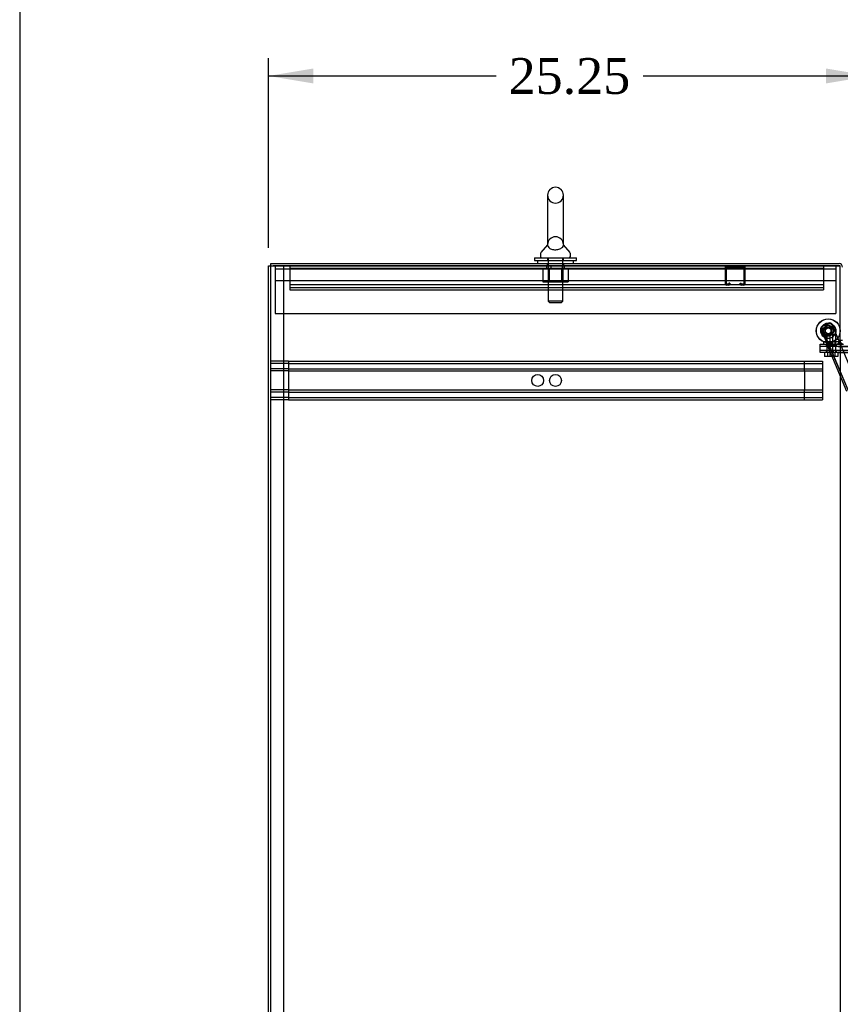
# Model space of a CAD drawing. Header units: inches. Extents: x 1 to 359, y -2 to 239.
# Tile 29 of 68: x 1 to 36, y 122 to 164. Entities that reach past the tile are written whole.
import ezdxf
from ezdxf.enums import TextEntityAlignment as Align
from ezdxf.lldxf.tags import DXFTag

# ---------------------------------------------------------------- set-up
doc = ezdxf.new("R2010")
doc.units = ezdxf.units.IN
doc.header["$MEASUREMENT"] = 0
for name, color, linetype in [('COM42890-3', 7, 'Continuous'), ('COM50677-1', 7, 'Continuous'), ('COM53964-2', 7, 'Continuous'), ('COM70098', 7, 'Continuous'), ('COM70215', 7, 'Continuous'), ('COM70839-3', 7, 'Continuous'), ('COM71298-6', 7, 'Continuous'), ('COM71300-6', 7, 'Continuous'), ('COM71301-6', 7, 'Continuous'), ('Default', 7, 'Continuous'), ('GSK87756', 7, 'Continuous'), ('NTS18024', 7, 'Continuous'), ('NTS86070', 7, 'Continuous'), ('ROL87452', 7, 'Continuous'), ('RVT17786', 7, 'Continuous'), ('SCC180005', 7, 'Continuous'), ('SCS86414', 7, 'Continuous'), ('WAF25376', 7, 'Continuous'), ('WAF25377', 7, 'Continuous'), ('WAM254785', 7, 'Continuous')]:
    doc.layers.add(name, color=color, linetype=linetype)
doc.styles.add('SEACAD_Times_New_Roman', font='times.ttf')
tags = doc.linetypes.add('HIDDEN2', pattern=[0.1875, 0.125, -0.0625]).pattern_tags.tags
tags[6:7] = [DXFTag(74, 4), DXFTag(75, 0), DXFTag(340, '0'), DXFTag(46, 0.0), DXFTag(50, 0.0), DXFTag(44, 0.0), DXFTag(45, 0.0)]
tags[4:5] = [DXFTag(74, 4), DXFTag(75, 0), DXFTag(340, '0'), DXFTag(46, 0.0), DXFTag(50, 0.0), DXFTag(44, 0.0), DXFTag(45, 0.0)]
doc.dimstyles.new('HAMMOND_(STH_-_300x200)', dxfattribs={"dimtxt": 1.5, "dimasz": 1.875, "dimexe": 0.75, "dimexo": 0.75, "dimgap": 0.375, "dimtad": 0, "dimtih": 1, "dimtoh": 1, "dimzin": 0, "dimdsep": 46, "dimtxsty": 'SEACAD_Times_New_Roman', "dimblk1": '_SE_FILLED', "dimblk2": '_SE_FILLED', "dimsah": 1, "dimcen": 0.75, "dimadec": 0, "dimazin": 0, "dimtfac": 0.8, "dimtofl": 0, "dimtmove": 0, "dimatfit": 3, "dimfxl": 1, "dimtolj": 1, "dimtzin": 0, "dimarcsym": 0})

# ---------------------------------------------------------------- blocks, each defined once
blk = doc.blocks.new('SE1')
at = {"layer": 'COM42890-3', "color": 7, "linetype": 'HIDDEN2'}
for p, q in [((12.638, 153.208), (12.638, 153.07)), ((12.638, 153.113), (35.013, 153.113)), ((23.576, 153.208), (23.576, 153.113)), ((24.076, 153.113), (24.076, 153.208)), ((35.013, 153.208), (35.013, 153.07)), ((12.638, 153.07), (12.638, 152.346)), ((35.013, 153.07), (35.013, 152.346)), ((12.638, 152.429), (35.013, 152.429)), ((12.638, 152.346), (12.638, 152.208)), ((12.638, 152.303), (35.013, 152.303)), ((35.013, 152.346), (35.013, 152.208)), ((12.638, 152.208), (35.013, 152.208))]:
    blk.add_line(p, q, dxfattribs=at)
at = {"layer": 'COM50677-1', "color": 7, "linetype": 'HIDDEN2'}
for p, q in [((12.027, 153.208), (12.027, 153.023)), ((12.027, 153.083), (35.527, 153.083)), ((23.402, 153.208), (23.402, 153.083)), ((24.152, 153.083), (24.152, 153.208)), ((35.527, 153.208), (35.527, 153.023)), ((12.027, 153.023), (12.027, 151.208)), ((35.527, 153.023), (35.527, 151.208)), ((35.527, 152.583), (12.027, 152.583)), ((12.027, 151.208), (35.527, 151.208))]:
    blk.add_line(p, q, dxfattribs=at)
at = {"layer": 'COM53964-2', "color": 7, "linetype": 'HIDDEN2'}
for p, q in [((12.59, 149.217), (11.843, 149.217)), ((12.59, 149.122), (11.843, 149.122)), ((12.59, 149.217), (12.59, 149.079)), ((12.59, 149.217), (34.965, 149.217)), ((12.59, 149.122), (34.965, 149.122)), ((12.59, 149.079), (12.59, 147.73)), ((34.218, 149.079), (34.218, 149.217)), ((34.218, 148.941), (34.218, 149.079)), ((34.965, 149.217), (34.965, 149.079)), ((34.965, 149.079), (34.965, 147.73)), ((12.59, 148.898), (11.843, 148.898)), ((12.59, 148.803), (11.843, 148.803)), ((12.59, 148.898), (34.965, 148.898)), ((12.59, 148.803), (34.965, 148.803)), ((34.218, 148.803), (34.218, 148.941)), ((34.218, 148.803), (34.218, 148.006)), ((12.59, 148.006), (11.843, 148.006)), ((12.59, 147.911), (11.843, 147.911)), ((12.59, 148.006), (34.965, 148.006)), ((12.59, 147.911), (34.965, 147.911)), ((12.59, 147.73), (12.59, 147.592)), ((34.218, 147.868), (34.218, 148.006)), ((34.218, 147.73), (34.218, 147.868)), ((34.218, 147.592), (34.218, 147.73)), ((34.965, 147.73), (34.965, 147.592)), ((12.59, 147.687), (11.843, 147.687)), ((12.59, 147.592), (11.843, 147.592)), ((12.59, 147.687), (34.965, 147.687)), ((12.59, 147.592), (34.965, 147.592))]:
    blk.add_line(p, q, dxfattribs=at)
for centre in [(23.031, 148.404), (23.778, 148.404)]:
    blk.add_circle(centre, 0.25, dxfattribs=at)
at = {"layer": 'COM70098', "color": 7, "linetype": 'HIDDEN2'}
for p, q in [((34.876, 149.833), (34.876, 149.928)), ((34.876, 149.928), (35.626, 149.928)), ((35.626, 149.833), (34.876, 149.833)), ((35.119, 149.928), (35.119, 149.833)), ((35.244, 149.928), (35.244, 149.833)), ((35.432, 149.833), (35.432, 149.928)), ((35.557, 149.833), (35.557, 149.928)), ((35.626, 149.928), (35.856, 149.928)), ((35.626, 149.833), (36.775, 149.833)), ((34.876, 149.583), (34.876, 149.678)), ((34.876, 149.678), (35.626, 149.678)), ((35.626, 149.583), (34.876, 149.583)), ((35.119, 149.678), (35.119, 149.583)), ((35.244, 149.678), (35.244, 149.583)), ((35.432, 149.583), (35.432, 149.678)), ((35.557, 149.583), (35.557, 149.678)), ((35.626, 149.678), (36.775, 149.678)), ((35.626, 149.583), (36.775, 149.583))]:
    blk.add_line(p, q, dxfattribs=at)
at = {"layer": 'COM70215', "color": 7, "linetype": 'HIDDEN2'}
for p, q in [((30.9, 152.438), (30.9, 153.165)), ((30.94, 152.438), (30.94, 153.165)), ((30.943, 153.168), (31.67, 153.168)), ((31.673, 153.165), (31.673, 152.438)), ((31.713, 153.165), (31.713, 152.438)), ((31.045, 152.435), (30.943, 152.435)), ((31.045, 152.395), (30.943, 152.395)), ((31.048, 152.489), (31.048, 152.438)), ((31.088, 152.489), (31.048, 152.489)), ((31.088, 152.489), (31.088, 152.438)), ((31.525, 152.438), (31.525, 152.489)), ((31.525, 152.489), (31.565, 152.489)), ((31.565, 152.438), (31.565, 152.489)), ((31.67, 152.435), (31.568, 152.435)), ((31.67, 152.395), (31.568, 152.395))]:
    blk.add_line(p, q, dxfattribs=at)
for centre, radius, start, end in [((30.943, 153.165), 0.043, 90, 180), ((30.943, 153.165), 0.003, 90, 180), ((31.67, 153.165), 0.043, 0, 90), ((31.67, 153.165), 0.003, 0, 90), ((30.943, 152.438), 0.043, 180, 270), ((30.943, 152.438), 0.003, 180, 270), ((31.045, 152.438), 0.003, 270, 0), ((31.045, 152.438), 0.043, 270, 0), ((31.568, 152.438), 0.043, 180, 270), ((31.568, 152.438), 0.003, 180, 270), ((31.67, 152.438), 0.003, 270, 0), ((31.67, 152.438), 0.043, 270, 0)]:
    blk.add_arc(centre, radius, start, end, dxfattribs=at)
at = {"layer": 'COM70839-3', "color": 7, "linetype": 'HIDDEN2'}
for p, q in [((34.991, 150.701), (35.238, 150.806)), ((34.995, 150.694), (35.241, 150.799)), ((36.466, 148.168), (35.369, 150.753)), ((35.706, 149.96), (35.373, 150.746)), ((34.956, 150.578), (34.91, 150.558)), ((35.198, 149.88), (34.91, 150.558)), ((34.96, 150.571), (34.914, 150.551)), ((35.201, 149.872), (34.914, 150.551)), ((35.244, 149.9), (34.956, 150.578)), ((35.248, 149.892), (34.96, 150.571)), ((35.248, 149.892), (35.201, 149.872)), ((35.201, 149.79), (35.267, 149.818)), ((35.201, 149.79), (35.978, 147.961)), ((35.204, 149.782), (35.271, 149.81)), ((35.204, 149.782), (35.981, 147.953)), ((35.207, 149.775), (35.274, 149.803)), ((35.211, 149.768), (35.277, 149.796)), ((35.267, 149.818), (36.044, 147.989)), ((35.271, 149.81), (36.047, 147.981))]:
    blk.add_line(p, q, dxfattribs=at)
at = {"layer": 'COM70839-3', "color": 7, "linetype": 'Continuous'}
blk.add_line((35.718, 149.93), (35.706, 149.96), dxfattribs=at)
at = {"layer": 'COM70839-3', "color": 7, "linetype": 'HIDDEN2'}
blk.add_circle((35.213, 150.482), 0.129, dxfattribs=at)
for centre, radius, start, end in [((35.062, 150.633), 0.119, 164.677, 207.725), ((35.065, 150.626), 0.119, 164.6704, 207.7185), ((35.03, 150.609), 0.1, 113, 146.4013), ((35.034, 150.602), 0.1, 112.9934, 146.3948), ((35.21, 150.489), 0.129, 0, 226.114), ((35.277, 150.714), 0.1, 23, 113), ((35.28, 150.707), 0.1, 22.9934, 112.9934), ((35.21, 150.489), 0.129, 245.2466, 0)]:
    blk.add_arc(centre, radius, start, end, dxfattribs=at)
for points, knots in [([(34.91, 150.558), (34.91, 150.56), (34.909, 150.561), (34.909, 150.562), (34.908, 150.563), (34.908, 150.563), (34.908, 150.564), (34.907, 150.566), (34.907, 150.568), (34.905, 150.574), (34.905, 150.578), (34.904, 150.591), (34.905, 150.6), (34.91, 150.618), (34.915, 150.627), (34.925, 150.641), (34.929, 150.646), (34.934, 150.652), (34.935, 150.653), (34.937, 150.655), (34.939, 150.657), (34.94, 150.658), (34.941, 150.659), (34.942, 150.66), (34.942, 150.66), (34.943, 150.661), (34.943, 150.661), (34.944, 150.662), (34.945, 150.663), (34.947, 150.665)], [0, 0, 0, 0, 0.03125, 0.03125, 0.046875, 0.046875, 0.0625, 0.0625, 0.125, 0.125, 0.25, 0.25, 0.5, 0.5, 0.75, 0.75, 0.875, 0.875, 0.90625, 0.90625, 0.9375, 0.9375, 0.953125, 0.953125, 0.960938, 0.960938, 0.96875, 0.96875, 1, 1, 1, 1]), ([(34.914, 150.551), (34.913, 150.552), (34.913, 150.553), (34.912, 150.555), (34.912, 150.555), (34.912, 150.556), (34.912, 150.556), (34.911, 150.559), (34.91, 150.561), (34.909, 150.566), (34.908, 150.571), (34.907, 150.583), (34.908, 150.592), (34.914, 150.61), (34.919, 150.62), (34.928, 150.634), (34.933, 150.639), (34.938, 150.644), (34.939, 150.646), (34.941, 150.648), (34.942, 150.649), (34.944, 150.651), (34.944, 150.651), (34.945, 150.652), (34.946, 150.653), (34.946, 150.653), (34.947, 150.654), (34.948, 150.654), (34.949, 150.656), (34.95, 150.657)], [0, 0, 0, 0, 0.03125, 0.03125, 0.046875, 0.046875, 0.0625, 0.0625, 0.125, 0.125, 0.25, 0.25, 0.5, 0.5, 0.75, 0.75, 0.875, 0.875, 0.90625, 0.90625, 0.9375, 0.9375, 0.953125, 0.953125, 0.960938, 0.960938, 0.96875, 0.96875, 1, 1, 1, 1]), ([(35.198, 149.88), (35.199, 149.878), (35.2, 149.874), (35.202, 149.868), (35.203, 149.862), (35.205, 149.848), (35.204, 149.833), (35.202, 149.819), (35.201, 149.812), (35.2, 149.806), (35.2, 149.8), (35.2, 149.794), (35.201, 149.791), (35.201, 149.79)], [0, 0, 0, 0, 0.049102, 0.098523, 0.149018, 0.200844, 0.426475, 0.554365, 0.622319, 0.692911, 0.79099, 0.893216, 1, 1, 1, 1]), ([(35.201, 149.872), (35.202, 149.87), (35.204, 149.867), (35.205, 149.861), (35.207, 149.854), (35.208, 149.841), (35.207, 149.825), (35.205, 149.812), (35.204, 149.805), (35.203, 149.798), (35.203, 149.792), (35.203, 149.787), (35.204, 149.784), (35.204, 149.782)], [0, 0, 0, 0, 0.049102, 0.098523, 0.149018, 0.200844, 0.426475, 0.554365, 0.622319, 0.692911, 0.79099, 0.893216, 1, 1, 1, 1]), ([(35.244, 149.9), (35.245, 149.898), (35.245, 149.897), (35.246, 149.896), (35.246, 149.895), (35.246, 149.894), (35.247, 149.894), (35.248, 149.892), (35.248, 149.89), (35.25, 149.884), (35.252, 149.88), (35.255, 149.868), (35.257, 149.861), (35.262, 149.839), (35.264, 149.826), (35.267, 149.818)], [0, 0, 0, 0, 0.03125, 0.03125, 0.046875, 0.046875, 0.0625, 0.0625, 0.125, 0.125, 0.25, 0.25, 0.5, 0.5, 1, 1, 1, 1]), ([(35.248, 149.892), (35.248, 149.891), (35.249, 149.89), (35.249, 149.888), (35.25, 149.888), (35.25, 149.887), (35.25, 149.887), (35.251, 149.884), (35.252, 149.882), (35.254, 149.877), (35.255, 149.873), (35.259, 149.861), (35.26, 149.853), (35.265, 149.831), (35.267, 149.819), (35.271, 149.81)], [0, 0, 0, 0, 0.03125, 0.03125, 0.046875, 0.046875, 0.0625, 0.0625, 0.125, 0.125, 0.25, 0.25, 0.5, 0.5, 1, 1, 1, 1])]:
    blk.add_open_spline(points, degree=3, knots=knots, dxfattribs=at)
at = {"layer": 'COM71298-6', "color": 7, "linetype": 'Continuous'}
for p, q in [((11.843, 153.303), (35.665, 153.303)), ((11.843, 153.21), (11.843, 153.303)), ((35.713, 149.96), (35.713, 149.958)), ((35.713, 149.958), (35.808, 149.958))]:
    blk.add_line(p, q, dxfattribs=at)
at = {"layer": 'COM71298-6', "color": 7, "linetype": 'HIDDEN2'}
for p, q in [((11.843, 153.208), (11.843, 153.21)), ((11.843, 153.208), (35.665, 153.208)), ((23.433, 153.303), (23.433, 153.208)), ((24.121, 153.208), (24.121, 153.303)), ((35.808, 150.086), (35.713, 150.086))]:
    blk.add_line(p, q, dxfattribs=at)
at = {"layer": 'COM71298-6', "color": 7, "linetype": 'Continuous'}
blk.add_arc((35.665, 153.16), 0.143, 0, 90, dxfattribs=at)
at = {"layer": 'COM71298-6', "color": 7, "linetype": 'HIDDEN2'}
for centre, radius, start, end in [((35.665, 153.16), 0.048, 0, 90), ((35.856, 150.071), 0.143, 180, 232.2051)]:
    blk.add_arc(centre, radius, start, end, dxfattribs=at)
at = {"layer": 'COM71300-6', "color": 7, "linetype": 'Continuous'}
for p, q in [((11.748, 153.21), (11.938, 153.21)), ((11.748, 81.335), (11.748, 153.21)), ((35.713, 153.21), (11.938, 153.21)), ((35.713, 149.96), (35.713, 153.21)), ((35.618, 149.93), (35.618, 149.96)), ((35.618, 149.96), (35.713, 149.96)), ((35.618, 149.93), (35.808, 149.93))]:
    blk.add_line(p, q, dxfattribs=at)
at = {"layer": 'COM71300-6', "color": 7, "linetype": 'HIDDEN2'}
for p, q in [((11.843, 81.338), (11.843, 153.208)), ((12.373, 153.21), (12.373, 81.335)), ((35.713, 149.93), (35.713, 88.615))]:
    blk.add_line(p, q, dxfattribs=at)
at = {"layer": 'COM71301-6', "color": 7, "linetype": 'HIDDEN2'}
for p, q in [((11.748, 153.208), (11.843, 153.208)), ((35.665, 153.208), (35.713, 153.208)), ((35.618, 149.958), (35.707, 149.958)), ((35.618, 149.93), (35.618, 149.928))]:
    blk.add_line(p, q, dxfattribs=at)
at = {"layer": 'COM71301-6', "color": 7, "linetype": 'Continuous'}
blk.add_line((35.707, 149.958), (35.713, 149.958), dxfattribs=at)
at = {"layer": 'GSK87756', "color": 7, "linetype": 'HIDDEN2'}
for p, q in [((34.876, 149.661), (34.876, 149.849)), ((34.876, 149.849), (35.626, 149.849)), ((35.15, 149.849), (35.15, 149.661)), ((35.275, 149.849), (35.275, 149.661)), ((35.4, 149.661), (35.4, 149.849)), ((35.525, 149.661), (35.525, 149.849)), ((35.626, 149.849), (36.775, 149.849)), ((35.626, 149.661), (34.876, 149.661)), ((35.626, 149.661), (36.775, 149.661))]:
    blk.add_line(p, q, dxfattribs=at)
at = {"layer": 'NTS18024', "color": 7, "linetype": 'HIDDEN2'}
for p, q in [((23.242, 153.083), (23.242, 152.538)), ((23.465, 153.083), (23.465, 152.538)), ((23.514, 153.083), (23.514, 152.538)), ((23.514, 153.083), (23.514, 152.538)), ((24.04, 153.083), (24.04, 152.538)), ((24.04, 152.538), (24.04, 153.083)), ((24.09, 153.083), (24.09, 152.538)), ((24.315, 153.083), (24.315, 152.538)), ((23.242, 152.538), (23.514, 152.538)), ((23.514, 152.538), (24.04, 152.538)), ((24.04, 152.538), (24.315, 152.538))]:
    blk.add_line(p, q, dxfattribs=at)
at = {"layer": 'NTS86070', "color": 7, "linetype": 'HIDDEN2'}
for p, q in [((35.152, 150.028), (35.025, 150.028)), ((35.025, 149.928), (35.025, 150.028)), ((35.129, 149.928), (35.129, 149.898)), ((35.264, 149.888), (35.139, 149.888)), ((35.65, 150.028), (35.15, 150.028)), ((35.15, 149.928), (35.15, 150.028)), ((35.15, 149.888), (35.15, 150.028)), ((35.175, 150.028), (35.175, 149.888)), ((35.254, 149.928), (35.254, 149.898)), ((35.264, 149.888), (35.537, 149.888)), ((35.275, 149.888), (35.275, 150.028)), ((35.3, 150.028), (35.3, 149.888)), ((35.376, 149.888), (35.376, 150.028)), ((35.4, 149.888), (35.4, 150.028)), ((35.422, 149.898), (35.422, 149.928)), ((35.501, 149.888), (35.501, 150.028)), ((35.525, 149.888), (35.525, 150.028)), ((35.525, 149.928), (35.525, 150.028)), ((35.547, 149.898), (35.547, 149.928)), ((35.65, 149.928), (35.65, 150.028))]:
    blk.add_line(p, q, dxfattribs=at)
for centre, start, end in [((35.139, 149.898), 180, 270), ((35.264, 149.898), 180, 270), ((35.412, 149.898), 270, 0), ((35.537, 149.898), 270, 0)]:
    blk.add_arc(centre, 0.01, start, end, dxfattribs=at)
at = {"layer": 'ROL87452', "color": 7, "linetype": 'HIDDEN2'}
for centre, radius in [((35.21, 150.489), 0.5), ((35.213, 150.482), 0.5), ((35.21, 150.489), 0.206), ((35.213, 150.482), 0.206)]:
    blk.add_circle(centre, radius, dxfattribs=at)
at = {"layer": 'RVT17786', "color": 7, "linetype": 'HIDDEN2'}
for centre, radius in [((35.213, 150.482), 0.217), ((35.21, 150.489), 0.125), ((35.213, 150.482), 0.125)]:
    blk.add_circle(centre, radius, dxfattribs=at)
for start, end in [(41.1086, 200.5173), (209.9373, 0), (0, 3.3473)]:
    blk.add_arc((35.21, 150.489), 0.217, start, end, dxfattribs=at)
at = {"layer": 'SCC180005', "color": 7, "linetype": 'HIDDEN2'}
for p, q in [((35.277, 150.333), (35.152, 150.333)), ((35.152, 150.333), (35.152, 149.583)), ((35.277, 150.333), (35.523, 150.333)), ((35.277, 150.333), (35.277, 149.583)), ((35.398, 149.583), (35.398, 150.333)), ((35.523, 149.583), (35.523, 150.333)), ((35.059, 149.583), (35.059, 149.409)), ((35.184, 149.409), (35.059, 149.409)), ((35.184, 149.583), (35.184, 149.409)), ((35.4, 149.409), (35.184, 149.409)), ((35.275, 149.583), (35.275, 149.409)), ((35.4, 149.583), (35.4, 149.409)), ((35.616, 149.409), (35.4, 149.409)), ((35.491, 149.583), (35.491, 149.409)), ((35.616, 149.583), (35.616, 149.409))]:
    blk.add_line(p, q, dxfattribs=at)
at = {"layer": 'SCS86414', "color": 7, "linetype": 'Continuous'}
for p, q in [((23.446, 156.168), (23.446, 154.097)), ((24.108, 154.097), (24.108, 156.168)), ((23.437, 154.087), (23.166, 153.761)), ((23.446, 154.097), (23.446, 154.097)), ((24.108, 154.097), (24.108, 154.097)), ((24.388, 153.761), (24.117, 154.087)), ((23.152, 153.722), (23.152, 153.603)), ((24.402, 153.603), (24.402, 153.722))]:
    blk.add_line(p, q, dxfattribs=at)
at = {"layer": 'SCS86414', "color": 7, "linetype": 'HIDDEN2'}
for p, q in [((23.465, 153.543), (23.465, 151.728)), ((24.089, 151.728), (24.089, 153.543)), ((24.089, 151.728), (23.465, 151.728)), ((23.465, 151.728), (23.525, 151.668)), ((23.525, 151.668), (24.029, 151.668)), ((24.029, 151.668), (24.089, 151.728))]:
    blk.add_line(p, q, dxfattribs=at)
at = {"layer": 'SCS86414', "color": 7, "linetype": 'Continuous'}
for centre, radius, start, end in [((23.777, 156.168), 0.331, 0, 180), ((23.212, 153.722), 0.06, 140.3214, 180), ((23.212, 153.603), 0.06, 180, 270), ((24.342, 153.603), 0.06, 270, 0), ((24.342, 153.722), 0.06, 0, 39.6786)]:
    blk.add_arc(centre, radius, start, end, dxfattribs=at)
at = {"layer": 'SCS86414', "color": 7, "linetype": 'HIDDEN2'}
for centre, radius, start, end in [((23.777, 156.168), 0.331, 180, 0), ((23.777, 154.096), 0.331, 0, 180), ((24.104, 154.106), 0.00381, 359.0354, 3.0918)]:
    blk.add_arc(centre, radius, start, end, dxfattribs=at)
for points, knots in [([(23.446, 154.106), (23.446, 154.108), (23.446, 154.108), (23.446, 154.107), (23.446, 154.106), (23.446, 154.104)], [0.67375091, 0.67375091, 0.67375091, 0.67375091, 0.6875, 0.6875, 0.70002041, 0.70002041, 0.70002041, 0.70002041]), ([(24.108, 154.091), (24.108, 154.083), (24.107, 154.071), (24.098, 154.035), (24.085, 154.006), (24.036, 153.954), (23.999, 153.93), (23.95, 153.912)], [0.2199913, 0.2199913, 0.2199913, 0.2199913, 0.25, 0.25, 0.3125, 0.3125, 0.3741419, 0.3741419, 0.3741419, 0.3741419]), ([(24.108, 154.108), (24.108, 154.108), (24.108, 154.108), (24.108, 154.108), (24.108, 154.107), (24.108, 154.107)], [0.184621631, 0.184621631, 0.184621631, 0.184621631, 0.1875, 0.1875, 0.192705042, 0.192705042, 0.192705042, 0.192705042])]:
    blk.add_open_spline(points, degree=3, knots=knots, dxfattribs=at)
at = {"layer": 'SCS86414', "color": 7, "linetype": 'Continuous'}
blk.add_open_spline([(23.446, 154.104), (23.446, 154.101), (23.446, 154.097), (23.446, 154.083), (23.448, 154.071), (23.457, 154.034), (23.47, 154.006), (23.52, 153.953), (23.558, 153.929), (23.659, 153.893), (23.723, 153.883), (23.852, 153.885), (23.915, 153.898), (23.963, 153.917)], degree=3, knots=[0.7000204, 0.7000204, 0.7000204, 0.7000204, 0.71875, 0.71875, 0.75, 0.75, 0.8125, 0.8125, 0.875, 0.875, 0.9375, 0.9375, 1, 1, 1, 1], dxfattribs=at)
at = {"layer": 'SCS86414', "color": 7, "linetype": 'HIDDEN2'}
blk.add_open_spline([(23.447, 154.076), (23.447, 154.082), (23.446, 154.088), (23.446, 154.093)], degree=3, dxfattribs=at)
at = {"layer": 'WAF25376', "color": 7, "linetype": 'HIDDEN2'}
for centre, radius in [((35.213, 150.482), 0.315), ((35.21, 150.489), 0.14), ((35.213, 150.482), 0.14)]:
    blk.add_circle(centre, radius, dxfattribs=at)
for start, end in [(0, 146.393), (165.4533, 0)]:
    blk.add_arc((35.21, 150.489), 0.315, start, end, dxfattribs=at)
at = {"layer": 'WAF25377', "color": 7, "linetype": 'Continuous'}
for p, q in [((22.902, 153.543), (24.652, 153.543)), ((22.902, 153.543), (22.902, 153.428)), ((24.652, 153.428), (24.652, 153.543)), ((22.902, 153.428), (24.652, 153.428))]:
    blk.add_line(p, q, dxfattribs=at)
at = {"layer": 'WAF25377', "color": 7, "linetype": 'HIDDEN2'}
for p, q in [((23.437, 153.543), (23.437, 153.428)), ((24.117, 153.428), (24.117, 153.543))]:
    blk.add_line(p, q, dxfattribs=at)
at = {"layer": 'WAM254785', "color": 7, "linetype": 'Continuous'}
for p, q in [((23.027, 153.428), (23.027, 153.303)), ((24.527, 153.303), (24.527, 153.428))]:
    blk.add_line(p, q, dxfattribs=at)
at = {"layer": 'WAM254785', "color": 7, "linetype": 'HIDDEN2'}
for p, q in [((23.465, 153.428), (23.465, 153.303)), ((24.09, 153.303), (24.09, 153.428))]:
    blk.add_line(p, q, dxfattribs=at)
blk = doc.blocks.new('DMBLK43')
at = {"layer": 'Default', "linetype": 'Continuous', "transparency": 16777216}
for points in [[(13.623, 161.478), (11.748, 161.166), (13.623, 160.853)], [(35.12, 161.478), (35.12, 160.853), (36.995, 161.166)]]:
    blk.add_hatch(color=7, dxfattribs=at).paths.add_polyline_path(points)
at = {"layer": 'Default', "color": 7, "linetype": 'Continuous', "transparency": 16777216}
for p, q in [((11.748, 153.96), (11.748, 161.916)), ((36.995, 151.208), (36.995, 161.916)), ((11.748, 161.166), (21.288, 161.166)), ((27.456, 161.166), (36.995, 161.166))]:
    blk.add_line(p, q, dxfattribs=at)
at = {"layer": 'Default', "color": 7, "linetype": 'Continuous', "transparency": 16777216, "style": 'SEACAD_Times_New_Roman'}
blk.add_text('25.25', height=1.5, dxfattribs=at).set_placement((21.813, 161.916), align=Align.TOP_LEFT)
blk = doc.blocks.new('_SE_FILLED')
at = {"color": 0}
blk.add_line((0, 0), (-1, 0), dxfattribs=at)
blk.add_solid([(0, 0), (-1, -0.1665), (-1, 0.1665), (0, 0)], dxfattribs=at)
blk = doc.blocks.new('BORDER')
at = {"layer": 'Default', "color": 7, "linetype": 'Continuous'}
blk.add_line((-41.86, 27.86), (-41.86, 0), dxfattribs=at)

msp = doc.modelspace()

# ---------------------------------------------------------------- block references
at = {"layer": 'Default', "color": 7, "xscale": 8.55, "yscale": 8.55, "zscale": 8.55}
msp.add_blockref('BORDER', (359.223, 0.67), dxfattribs=at)
at = {"layer": 'Default'}
msp.add_blockref('SE1', (0, 0), dxfattribs=at)

# ---------------------------------------------------------------- dimensions: what is measured, and where the dimension line sits
at = {"layer": 'Default', "color": 7, "linetype": 'Continuous'}
dim = msp.add_linear_dim(base=(36.995, 161.166), p1=(11.748, 153.21), p2=(36.995, 150.458), text='\\A1;<>', dimstyle='HAMMOND_(STH_-_300x200)', dxfattribs=at)
dim.commit()
dim.dimension.update_dxf_attribs({"geometry": 'DMBLK43', "text_midpoint": (24.372, 161.166), "dimtype": 160})

doc.saveas('drawing.dxf')
